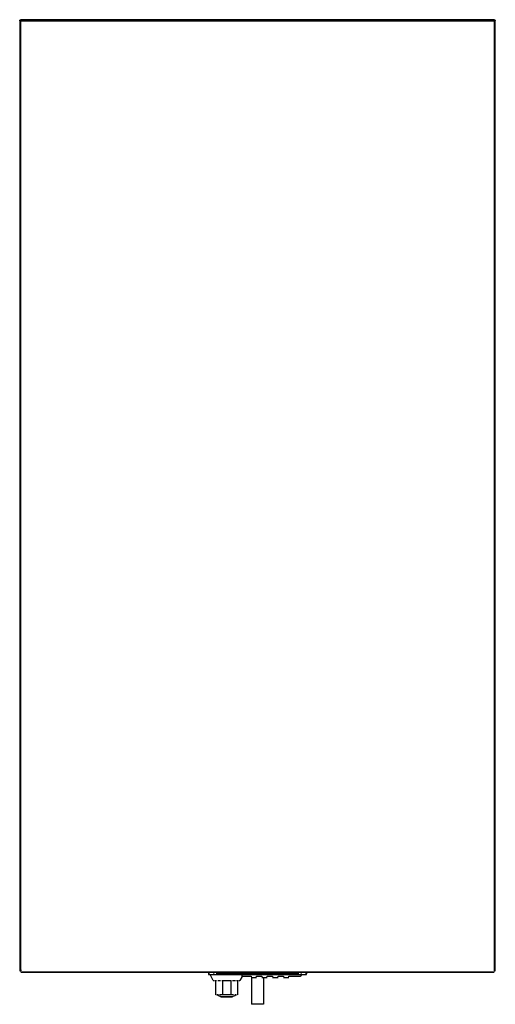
# Model space of a CAD drawing. Header units: millimetres. Extents: x 0 to 400, y -827 to 0.
import ezdxf

# ---------------------------------------------------------------- set-up
doc = ezdxf.new("R2010")
doc.units = ezdxf.units.MM
doc.header["$MEASUREMENT"] = 0
doc.layers.add('62 Storage', color=7, linetype='Continuous', lineweight=35)

# ---------------------------------------------------------------- blocks, each defined once
blk = doc.blocks.new('MACRO_0_689b5db2-e2f3-4bcf-a8d5-74f7309e6f2d')
at = {"layer": '62 Storage', "color": 7, "linetype": 'Continuous', "lineweight": 25, "ltscale": 50}
for p, q in [((399, 0), (1, 0)), ((1, 0), (1, -1)), ((1, -1), (0, -1)), ((0, -1), (0, -799)), ((0.08, -0.62), (0.09, -0.58)), ((0.09, -0.58), (0.22, -0.38)), ((0.1, -0.58), (0.13, -0.5)), ((0.13, -0.5), (0.19, -0.43)), ((0.22, -0.38), (0.29, -0.29)), ((0.29, -0.29), (0.38, -0.22)), ((0.38, -0.22), (0.58, -0.09)), ((0.49, -0.15), (0.55, -0.11)), ((0.58, -0.09), (0.62, -0.08)), ((1, -1), (399, -1)), ((1, -799), (1, -1)), ((399, -1), (399, 0)), ((399, -1), (399, -799)), ((400, -1), (399, -1)), ((399.38, -0.08), (399.5, -0.13)), ((399.5, -0.13), (399.71, -0.29)), ((399.92, -0.62), (399.97, -0.78)), ((399.97, -0.78), (400, -1)), ((400, -799), (400, -1)), ((0, -799), (1, -799)), ((1, -798), (1, -799)), ((1, -800), (399, -800)), ((399, -800), (1, -800)), ((158.75, -800), (158.75, -801.5)), ((158.91, -801.5), (158.75, -801.5)), ((159.25, -802), (166.75, -802)), ((159.71, -801.5), (159.39, -801.5)), ((162.8, -807), (160.25, -802)), ((163.62, -801.5), (162.95, -801.5)), ((166.75, -801.5), (165.15, -801.5)), ((166.75, -800), (166.75, -801.5)), ((166.75, -801.5), (166.75, -802)), ((233.25, -801.5), (166.75, -801.5)), ((166.75, -802), (233.25, -802)), ((233.25, -800), (233.25, -801.5)), ((233.25, -802), (233.25, -801.5)), ((234.85, -801.5), (233.25, -801.5)), ((233.25, -802), (240.75, -802)), ((235.75, -802), (235.75, -802.65)), ((237.05, -801.5), (236.38, -801.5)), ((240.61, -801.5), (240.29, -801.5)), ((241.25, -801.5), (241.09, -801.5)), ((241.25, -800), (241.25, -801.5)), ((399, -799), (400, -799)), ((162.8, -807), (163.51, -807)), ((164.02, -807), (165.6, -807)), ((164.83, -819), (164.83, -807)), ((166.59, -807), (168.92, -807)), ((170.06, -807), (177.94, -807)), ((170.5, -807), (170.5, -819)), ((177.5, -807), (177.5, -819)), ((179.08, -807), (181.41, -807)), ((182.4, -807), (183.98, -807)), ((183.17, -807), (183.17, -819)), ((184.49, -807), (185.2, -807)), ((187.11, -803.58), (185.2, -807)), ((194.75, -803.58), (187.11, -803.58)), ((194.75, -803.5), (194.75, -803.84)), ((194.75, -804.35), (194.75, -804.5)), ((194.75, -804.5), (199.25, -804.5)), ((195, -804.5), (195, -827)), ((199.25, -803.84), (199.25, -803.5)), ((203.75, -803.58), (199.25, -803.58)), ((199.25, -804.5), (199.25, -804.35)), ((203.75, -803.5), (203.75, -803.84)), ((203.75, -804.35), (203.75, -804.5)), ((203.75, -804.5), (208.25, -804.5)), ((205, -804.5), (205, -827)), ((208.25, -803.84), (208.25, -803.5)), ((212.75, -803.58), (208.25, -803.58)), ((208.25, -804.5), (208.25, -804.35)), ((212.75, -803.5), (212.75, -803.84)), ((212.75, -804.35), (212.75, -804.5)), ((212.75, -804.5), (217.25, -804.5)), ((217.25, -803.84), (217.25, -803.5)), ((221.75, -803.58), (217.25, -803.58)), ((217.25, -804.5), (217.25, -804.35)), ((221.75, -803.5), (221.75, -803.84)), ((221.75, -804.35), (221.75, -804.5)), ((221.75, -804.5), (226.25, -804.5)), ((226.25, -803.84), (226.25, -803.5)), ((235.75, -803.52), (226.25, -803.58)), ((226.25, -804.5), (226.25, -804.35)), ((235.75, -803.15), (235.75, -803.4)), ((235.89, -803.57), (235.75, -803.52)), ((236.69, -802.92), (236.57, -803.16)), ((165.51, -819), (164.96, -819)), ((167.09, -819.81), (166, -819)), ((167.19, -819), (166.14, -819)), ((168.75, -820.53), (167.09, -819.81)), ((170.5, -819), (168.16, -819)), ((169, -820.59), (168.75, -820.53)), ((170.83, -820.8), (169.49, -820.66)), ((177.5, -819), (170.5, -819)), ((170.93, -820.8), (170.83, -820.8)), ((177.07, -820.8), (170.93, -820.8)), ((170.93, -820.8), (177.07, -820.8)), ((179.84, -819), (177.5, -819)), ((179.25, -820.53), (179, -820.59)), ((180.91, -819.81), (179.25, -820.53)), ((181.86, -819), (180.81, -819)), ((182, -819), (180.91, -819.81)), ((183.04, -819), (182.49, -819)), ((205, -827), (195, -827))]:
    blk.add_line(p, q, dxfattribs=at)
for points in [[(0, -1), (0.02, -0.82), (0.08, -0.62)], [(0.62, -0.08), (0.78, -0.03), (1, 0)], [(399, 0), (399.18, -0.02), (399.38, -0.08)], [(399.71, -0.29), (399.89, -0.55), (399.92, -0.62)], [(187.11, -803.58), (187.11, -803.58), (187.11, -803.58), (187.12, -803.56), (187.12, -803.54), (187.12, -803.52), (187.12, -803.49), (187.12, -803.45), (187.13, -803.4), (187.13, -803.35), (187.14, -803.3), (187.14, -803.24), (187.15, -803.18), (187.16, -803.11), (187.16, -803.03), (187.18, -802.95), (187.19, -802.86), (187.2, -802.76), (187.22, -802.66), (187.23, -802.56), (187.25, -802.45), (187.27, -802.34), (187.29, -802.23), (187.31, -802.12), (187.34, -802)], [(236.75, -802.57), (236.75, -802.58), (236.75, -802)], [(235.75, -803.57), (235.75, -803.58), (235.75, -803.57)], [(236.57, -803.16), (236.38, -803.36), (236.15, -803.5), (235.89, -803.57)], [(236.75, -802.52), (236.75, -802.65), (236.69, -802.92)], [(164.74, -819), (164.7, -819), (164.74, -819)], [(169.47, -820.66), (169.31, -820.63), (169.08, -820.58), (169, -820.55)], [(169, -820.59), (169, -820.59), (169, -820.57), (169, -820.55)], [(169, -820.55), (169.22, -820.61), (169.44, -820.66), (169.67, -820.7), (169.9, -820.73), (170.14, -820.76), (170.38, -820.78), (170.63, -820.79), (170.87, -820.8), (170.93, -820.8)], [(170.93, -820.8), (170.69, -820.8), (170.44, -820.78), (170.2, -820.77), (169.96, -820.74), (169.74, -820.71), (169.52, -820.67), (169.49, -820.67)], [(177.07, -820.8), (177.31, -820.8), (177.56, -820.78), (177.8, -820.77), (178.04, -820.74), (178.26, -820.71), (178.48, -820.67), (178.69, -820.63), (178.92, -820.58), (179, -820.55)], [(178.51, -820.66), (177.17, -820.8), (177.07, -820.8)], [(178.5, -820.67), (178.33, -820.7), (178.1, -820.73), (177.86, -820.76), (177.62, -820.78), (177.37, -820.79), (177.13, -820.8), (177.07, -820.8)], [(179, -820.55), (178.78, -820.61), (178.56, -820.66), (178.52, -820.66)], [(179, -820.55), (179, -820.58), (179, -820.59), (179, -820.59)], [(183.26, -819), (183.3, -819), (183.26, -819)]]:
    blk.add_lwpolyline(points, dxfattribs=at)
for centre, radius, start, end in [((1, -1), 1, 90, 180), ((399, -1), 1, 0, 90), ((159.25, -801.5), 0.5, 180, 270), ((240.75, -801.5), 0.5, 270, 0)]:
    blk.add_arc(centre, radius, start, end, dxfattribs=at)

msp = doc.modelspace()

# ---------------------------------------------------------------- block references
at = {"color": 7, "linetype": 'ByBlock'}
msp.add_blockref('MACRO_0_689b5db2-e2f3-4bcf-a8d5-74f7309e6f2d', (0, 0), dxfattribs=at)

doc.saveas('drawing.dxf')
